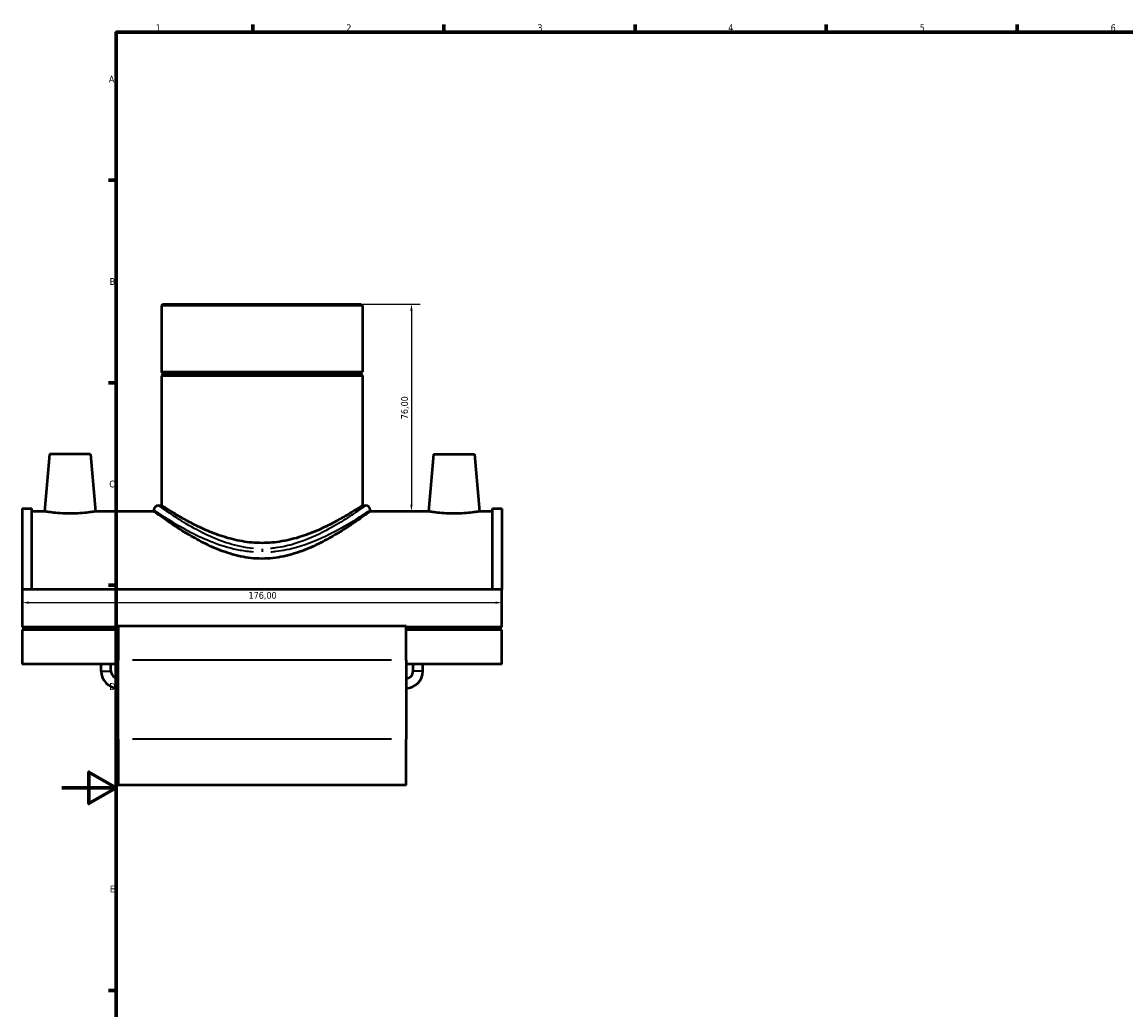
# Model space of a CAD drawing. Header units: millimetres. Extents: x -15 to 1062, y -217 to 1281.
# Tile 2 of 8: x -15 to 390, y 216 to 578. Entities that reach past the tile are written whole.
import ezdxf

# ---------------------------------------------------------------- set-up
doc = ezdxf.new("R2010")
doc.units = ezdxf.units.MM
for name, color, linetype, lineweight in [('Border (ISO)', 7, 'Continuous', 70), ('Dimension (ISO)', 7, 'Continuous', 25), ('Visible (ISO)', 7, 'Continuous', 50), ('Visible Narrow (ISO)', 7, 'Continuous', 35)]:
    doc.layers.add(name, color=color, linetype=linetype, lineweight=lineweight)
doc.styles.add('Note Text (ISO)', font='tahoma.ttf')
doc.dimstyles.new('Default (ISO)', dxfattribs={"dimtxt": 2.5, "dimasz": 2.5, "dimexe": 3.175, "dimexo": 0, "dimgap": 0.762, "dimtad": 1, "dimrnd": 1e-08, "dimzin": 0, "dimtxsty": 'Note Text (ISO)', "dimcen": 0.09, "dimdle": 10, "dimclrd": 256, "dimclre": 256, "dimclrt": 232, "dimazin": 0, "dimtfac": 1.40208, "dimtmove": 0, "dimatfit": 3, "dimfxl": 1, "dimtolj": 1, "dimtzin": 0, "dimlwd": -1, "dimlwe": -1, "dimarcsym": 0})

# ---------------------------------------------------------------- blocks, each defined once
blk = doc.blocks.new('Borders Default Border')
at = {"layer": 'Border (ISO)'}
for p, q in [((70.08, 574), (70.08, 576.9)), ((140.17, 574), (140.17, 576.9)), ((210.25, 574), (210.25, 576.9)), ((280.33, 574), (280.33, 576.9)), ((350.42, 574), (350.42, 576.9)), ((20, 519.75), (17.1, 519.75)), ((20, 445.5), (17.1, 445.5)), ((20, 371.25), (17.1, 371.25)), ((20, 222.75), (17.1, 222.75))]:
    blk.add_line(p, q, dxfattribs=at)
at = {"layer": 'Border (ISO)', "flags": 128}
for points in [[(20, 20), (20, 574), (821, 574), (821, 20), (20, 20)], [(0, 297), (20, 297), (10, 302.77), (10, 291.23), (20, 297)]]:
    blk.add_lwpolyline(points, dxfattribs=at)
at = {"layer": 'Border (ISO)', "color": 232, "true_color": 0xca0064, "char_height": 2.5, "attachment_point": 7, "style": 'Note Text (ISO)'}
for s, insert in [('1', (34.48, 574.4)), ('2', (104.37, 574.4)), ('3', (174.43, 574.35)), ('4', (244.42, 574.4)), ('5', (314.64, 574.35)), ('6', (384.66, 574.35)), ('A', (17.29, 555.62)), ('B', (17.59, 481.37)), ('C', (17.43, 407.08)), ('D', (17.43, 332.88)), ('E', (17.64, 258.63))]:
    blk.add_mtext(s, dxfattribs=dict(at, insert=insert))
blk = doc.blocks.new('*D11')
at = {"layer": 'Defpoints', "color": 0, "transparency": 16777216}
for p in [(161.46, 364.89), (-14.54, 362.82), (161.46, 362.82)]:
    blk.add_point(p, dxfattribs=at)
at = {"layer": 'Dimension (ISO)', "transparency": 16777216}
blk.add_line((-12.04, 364.89), (158.96, 364.89), dxfattribs=at)
for points in [[(-12.04, 365.3), (-12.04, 364.47), (-14.54, 364.89)], [(158.96, 365.3), (158.96, 364.47), (161.46, 364.89)]]:
    blk.add_solid(points, dxfattribs=at)
at = {"layer": 'Dimension (ISO)', "color": 232, "true_color": 0xca0064, "transparency": 16777216, "insert": (68.5, 368.82), "char_height": 2.5, "attachment_point": 1, "style": 'Note Text (ISO)'}
blk.add_mtext('\\A1;176,00', dxfattribs=at)
blk = doc.blocks.new('*D12')
at = {"layer": 'Defpoints', "color": 0, "transparency": 16777216}
for p in [(73.46, 474.35), (123.82, 398.35), (128.25, 398.35)]:
    blk.add_point(p, dxfattribs=at)
at = {"layer": 'Dimension (ISO)', "transparency": 16777216}
for p, q in [((73.46, 474.35), (131.43, 474.35)), ((128.25, 471.85), (128.25, 400.85)), ((123.82, 398.35), (131.43, 398.35))]:
    blk.add_line(p, q, dxfattribs=at)
for points in [[(127.83, 471.85), (128.67, 471.85), (128.25, 474.35)], [(127.83, 400.85), (128.67, 400.85), (128.25, 398.35)]]:
    blk.add_solid(points, dxfattribs=at)
at = {"layer": 'Dimension (ISO)', "color": 232, "true_color": 0xca0064, "transparency": 16777216, "insert": (125.9, 436.35), "char_height": 2.5, "attachment_point": 5, "rotation": 90, "style": 'Note Text (ISO)'}
blk.add_mtext('\\A1;76,00', dxfattribs=at)

msp = doc.modelspace()

# ---------------------------------------------------------------- linework, layer by layer
at = {"layer": 'Visible (ISO)'}
for p, q in [((37.199, 474.352), (36.632, 473.786)), ((110.285, 473.786), (36.632, 473.786)), ((36.632, 473.786), (36.632, 449.519)), ((37.199, 474.352), (109.718, 474.352)), ((109.718, 474.352), (110.285, 473.786)), ((110.285, 473.786), (110.285, 449.519)), ((36.632, 449.519), (110.285, 449.519)), ((37.132, 449.019), (36.632, 449.519)), ((109.785, 449.019), (110.285, 449.519)), ((37.132, 448.519), (36.632, 448.019)), ((110.285, 448.019), (36.632, 448.019)), ((36.632, 448.019), (36.632, 400.512)), ((37.132, 449.019), (109.785, 449.019)), ((37.132, 449.019), (37.132, 448.519)), ((109.785, 448.519), (37.132, 448.519)), ((109.785, 449.019), (109.785, 448.519)), ((109.785, 448.519), (110.285, 448.019)), ((110.285, 448.019), (110.285, 400.512)), ((-4.441, 419.352), (-6.279, 398.352)), ((10.559, 419.352), (-4.441, 419.352)), ((10.559, 419.352), (12.396, 398.352)), ((136.359, 419.352), (134.521, 398.352)), ((136.359, 419.352), (151.359, 419.352)), ((151.359, 419.352), (153.196, 398.352)), ((-14.541, 399.432), (-14.541, 369.745)), ((-14.541, 399.432), (-11.021, 399.432)), ((-11.021, 369.745), (-11.021, 399.432)), ((-6.279, 398.352), (-11.021, 398.352)), ((33.799, 398.352), (12.396, 398.352)), ((33.799, 398.813), (33.799, 398.352)), ((35.499, 400.512), (36.632, 400.512)), ((110.285, 400.512), (111.418, 400.512)), ((113.118, 398.813), (113.118, 398.352)), ((134.521, 398.352), (113.118, 398.352)), ((157.939, 398.352), (153.196, 398.352)), ((157.939, 369.745), (157.939, 399.432)), ((157.939, 399.432), (161.459, 399.432)), ((161.459, 399.432), (161.459, 369.745)), ((-14.541, 369.745), (-14.541, 355.898)), ((161.459, 369.745), (-14.541, 369.745)), ((161.459, 355.898), (161.459, 369.745)), ((20.659, 355.898), (-14.541, 355.898)), ((-14.541, 354.873), (-14.541, 342.342)), ((20.659, 354.873), (-14.541, 354.873)), ((14.459, 354.873), (14.459, 355.898)), ((18.059, 354.873), (18.059, 355.898)), ((20.659, 356.223), (20.659, 343.752)), ((126.259, 356.223), (20.659, 356.223)), ((126.259, 343.752), (126.259, 356.223)), ((161.459, 355.898), (126.259, 355.898)), ((161.459, 354.873), (126.259, 354.873)), ((128.859, 354.873), (128.859, 355.898)), ((132.459, 354.873), (132.459, 355.898)), ((161.459, 342.342), (161.459, 354.873)), ((20.659, 342.342), (-14.541, 342.342)), ((14.459, 339.752), (14.459, 342.342)), ((18.059, 339.752), (18.059, 342.342)), ((20.659, 314.803), (20.659, 343.752)), ((126.259, 343.752), (126.259, 314.803)), ((161.459, 342.342), (126.259, 342.342)), ((128.859, 339.752), (128.859, 342.342)), ((132.459, 339.752), (132.459, 342.342)), ((20.659, 314.803), (20.659, 298.002)), ((126.259, 298.002), (126.259, 314.803)), ((126.259, 298.002), (20.659, 298.002))]:
    msp.add_line(p, q, dxfattribs=at)
for centre, radius, start, end in [((35.499, 398.813), 1.7, 90, 180), ((111.418, 398.813), 1.7, 0, 90), ((20.659, 339.752), 6.2, 180, 270), ((20.659, 339.752), 2.6, 180, 270), ((126.259, 339.752), 6.2, 270, 0), ((126.259, 339.752), 2.6, 270, 0)]:
    msp.add_arc(centre, radius, start, end, dxfattribs=at)
for points, knots in [([(3.059, 397.526), (1.878, 397.526), (0.621, 397.57), (-1.684, 397.728), (-2.733, 397.839), (-4.384, 398.046), (-5.098, 398.156), (-6.046, 398.31), (-6.279, 398.352), (-6.279, 398.352)], [2.8309267, 2.8309267, 2.8309267, 2.8309267, 3.1851159, 3.1851159, 3.5393052, 3.5393052, 3.8928463, 3.8928463, 4.2463875, 4.2463875, 4.2463875, 4.2463875]), ([(12.396, 398.352), (12.396, 398.352), (12.164, 398.31), (11.22, 398.157), (10.508, 398.047), (8.859, 397.84), (7.809, 397.729), (5.5, 397.571), (4.242, 397.526), (3.059, 397.526)], [7.0773117, 7.0773117, 7.0773117, 7.0773117, 7.4301393, 7.4301393, 7.782967, 7.782967, 8.137871, 8.137871, 8.492775, 8.492775, 8.492775, 8.492775]), ([(73.459, 381.001), (70.808, 381.001), (68.14, 381.298), (62.935, 382.397), (60.398, 383.196), (55.581, 385.069), (53.297, 386.142), (49.075, 388.335), (47.137, 389.453), (43.725, 391.527), (42.116, 392.564), (39.241, 394.48), (37.975, 395.359), (35.914, 396.814), (35.117, 397.391), (34.059, 398.16), (33.799, 398.352), (33.799, 398.352)], [0, 0, 0, 0, 0.7952463, 0.7952463, 1.5904926, 1.5904926, 2.3857389, 2.3857389, 3.1809852, 3.1809852, 3.9614073, 3.9614073, 4.7418295, 4.7418295, 5.5222517, 5.5222517, 6.3026738, 6.3026738, 6.3026738, 6.3026738]), ([(110.285, 400.512), (110.285, 400.512), (110.048, 400.356), (109.078, 399.727), (108.345, 399.255), (106.44, 398.064), (105.266, 397.346), (102.589, 395.783), (101.085, 394.94), (97.896, 393.272), (96.09, 392.382), (92.147, 390.655), (90.012, 389.819), (85.516, 388.382), (83.152, 387.781), (78.331, 386.965), (75.875, 386.752), (71.042, 386.752), (68.586, 386.965), (63.765, 387.781), (61.401, 388.382), (56.906, 389.819), (54.77, 390.655), (50.827, 392.382), (49.021, 393.272), (45.832, 394.94), (44.328, 395.783), (41.651, 397.346), (40.477, 398.064), (38.572, 399.255), (37.839, 399.727), (36.869, 400.356), (36.632, 400.512), (36.632, 400.512)], [5.769636, 5.769636, 5.769636, 5.769636, 6.4871819, 6.4871819, 7.2047279, 7.2047279, 7.9222739, 7.9222739, 8.6398199, 8.6398199, 9.3646829, 9.3646829, 10.0895459, 10.0895459, 10.8144089, 10.8144089, 11.5392719, 11.5392719, 12.2641349, 12.2641349, 12.988998, 12.988998, 13.713861, 13.713861, 14.438724, 14.438724, 15.15627, 15.15627, 15.8738159, 15.8738159, 16.5913619, 16.5913619, 17.3089079, 17.3089079, 17.3089079, 17.3089079]), ([(113.118, 398.352), (113.118, 398.352), (112.858, 398.16), (111.8, 397.391), (111.003, 396.814), (108.942, 395.359), (107.676, 394.48), (104.801, 392.564), (103.192, 391.527), (99.78, 389.453), (97.842, 388.335), (93.62, 386.142), (91.336, 385.069), (86.519, 383.196), (83.982, 382.397), (78.777, 381.298), (76.109, 381.001), (73.459, 381.001)], [18.9080215, 18.9080215, 18.9080215, 18.9080215, 19.6884437, 19.6884437, 20.4688658, 20.4688658, 21.249288, 21.249288, 22.0297102, 22.0297102, 22.8249565, 22.8249565, 23.6202028, 23.6202028, 24.4154491, 24.4154491, 25.2106953, 25.2106953, 25.2106953, 25.2106953]), ([(143.859, 397.526), (142.676, 397.526), (141.417, 397.571), (139.108, 397.729), (138.058, 397.84), (136.409, 398.047), (135.697, 398.157), (134.753, 398.31), (134.521, 398.352), (134.521, 398.352)], [0, 0, 0, 0, 0.354904, 0.354904, 0.709808, 0.709808, 1.0626357, 1.0626357, 1.4154633, 1.4154633, 1.4154633, 1.4154633]), ([(153.196, 398.352), (153.196, 398.352), (152.963, 398.31), (152.015, 398.156), (151.301, 398.046), (149.65, 397.839), (148.601, 397.728), (146.296, 397.57), (145.039, 397.526), (143.859, 397.526)], [4.2463875, 4.2463875, 4.2463875, 4.2463875, 4.5999287, 4.5999287, 4.9534698, 4.9534698, 5.3076591, 5.3076591, 5.6618483, 5.6618483, 5.6618483, 5.6618483])]:
    msp.add_open_spline(points, degree=3, knots=knots, dxfattribs=at)
at = {"layer": 'Visible Narrow (ISO)'}
for p, q in [((73.459, 384.574), (73.459, 383.472)), ((120.979, 343.752), (25.939, 343.752)), ((14.481, 339.752), (18.036, 339.752)), ((132.436, 339.752), (128.881, 339.752)), ((120.979, 314.803), (25.939, 314.803))]:
    msp.add_line(p, q, dxfattribs=at)
for points, knots in [([(33.933, 398.723), (34.166, 398.568), (34.699, 398.213), (36.732, 396.888), (38.577, 395.701), (43.057, 393.026), (45.634, 391.561), (50.995, 388.886), (53.686, 387.671), (59.318, 385.612), (62.237, 384.752), (66.909, 383.875), (68.56, 383.654), (70.227, 383.527)], [-18.4884559, -18.4884559, -18.4884559, -18.4884559, -17.6641558, -17.6641558, -16.4164329, -16.4164329, -15.2454792, -15.2454792, -14.2585307, -14.2585307, -13.3348576, -13.3348576, -12.8479265, -12.8479265, -12.8479265, -12.8479265]), ([(70.365, 384.75), (68.77, 384.88), (67.19, 385.108), (62.718, 386.013), (59.924, 386.9), (54.534, 389.023), (51.958, 390.276), (46.827, 393.034), (44.36, 394.545), (40.072, 397.303), (38.306, 398.527), (36.36, 399.894), (35.85, 400.26), (35.627, 400.42)], [12.8479265, 12.8479265, 12.8479265, 12.8479265, 13.3348576, 13.3348576, 14.2585307, 14.2585307, 15.2454792, 15.2454792, 16.4164329, 16.4164329, 17.6641558, 17.6641558, 18.4884559, 18.4884559, 18.4884559, 18.4884559]), ([(111.291, 400.421), (111.036, 400.237), (110.401, 399.781), (108.128, 398.194), (106.236, 396.894), (101.906, 394.148), (99.585, 392.75), (93.623, 389.576), (89.786, 387.801), (83.26, 385.81), (80.85, 385.259), (77.771, 384.863), (77.163, 384.798), (76.552, 384.749)], [31.6497739, 31.6497739, 31.6497739, 31.6497739, 32.594205, 32.594205, 33.8561356, 33.8561356, 34.9362869, 34.9362869, 36.3417716, 36.3417716, 37.1040397, 37.1040397, 37.2903272, 37.2903272, 37.2903272, 37.2903272]), ([(76.691, 383.526), (77.329, 383.574), (77.964, 383.636), (81.181, 384.021), (83.699, 384.555), (90.517, 386.486), (94.526, 388.208), (100.755, 391.285), (103.179, 392.641), (107.704, 395.303), (109.68, 396.564), (112.055, 398.104), (112.718, 398.546), (112.985, 398.724)], [-37.2903272, -37.2903272, -37.2903272, -37.2903272, -37.1040397, -37.1040397, -36.3417716, -36.3417716, -34.9362869, -34.9362869, -33.8561356, -33.8561356, -32.594205, -32.594205, -31.6497739, -31.6497739, -31.6497739, -31.6497739])]:
    msp.add_open_spline(points, degree=3, knots=knots, dxfattribs=at)

# ---------------------------------------------------------------- block references
msp.add_blockref('Borders Default Border', (0, 0))

# ---------------------------------------------------------------- dimensions: what is measured, and where the dimension line sits
at = {"layer": 'Dimension (ISO)'}
dim = msp.add_linear_dim(base=(128.25, 398.352), p1=(73.459, 474.352), p2=(123.82, 398.352), angle=90, dimstyle='Default (ISO)', dxfattribs=at)
dim.commit()
dim.dimension.update_dxf_attribs({"geometry": '*D12', "text_midpoint": (125.903, 436.352)})
dim = msp.add_linear_dim(base=(161.459, 364.886), p1=(-14.541, 362.821), p2=(161.459, 362.821), angle=180, dimstyle='Default (ISO)', override={"dimdec": 2, "dimse1": 1, "dimse2": 1, "dimtp": 0, "dimtm": 0, "dimtdec": 2, "dimtofl": 0, "dimatfit": 1}, dxfattribs=at)
dim.commit()
dim.dimension.update_dxf_attribs({"geometry": '*D11', "text_midpoint": (73.459, 364.886), "dimtype": 160})

doc.saveas('drawing.dxf')
